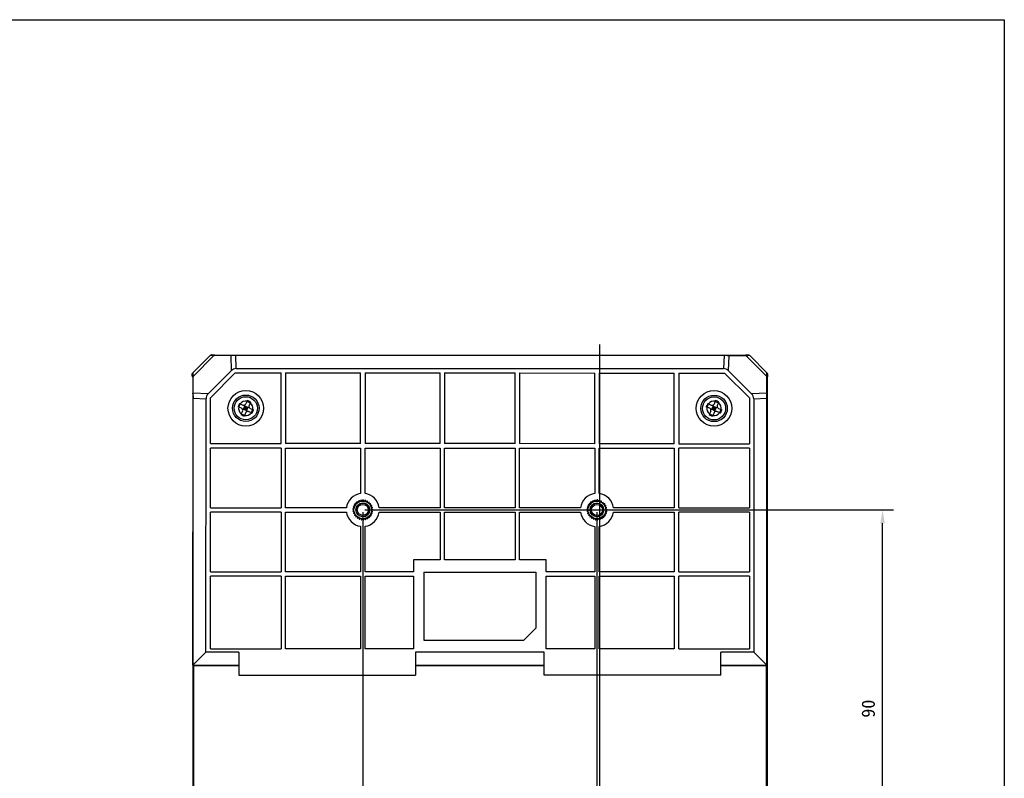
# Model space of a CAD drawing. Header units: millimetres. Extents: x -352 to 208, y -742 to -399.
# Tile 24 of 24: x -15 to 208, y -570 to -399. Entities that reach past the tile are written whole.
import ezdxf

# ---------------------------------------------------------------- set-up
doc = ezdxf.new("R2010")
doc.units = ezdxf.units.MM
doc.header["$LTSCALE"] = 23.1
doc.header["$PDMODE"] = 3
doc.header["$PDSIZE"] = 8
doc.layers.get('0').update_dxf_attribs({"linetype": 'CONTINUOUS'})
doc.layers.get('Defpoints').update_dxf_attribs({"linetype": 'CONTINUOUS'})
doc.layers.add('00_COMPONENTS', color=7, linetype='CONTINUOUS')
doc.layers.add('51__DRAFT_DIMS', color=7, linetype='CONTINUOUS')
doc.styles.get("Standard").update_dxf_attribs({"font": 'simfang.ttf'})
doc.dimstyles.new('DIMSTYLE_2', dxfattribs={"dimtxt": 3, "dimasz": 3, "dimexe": 2.5, "dimexo": 0.5, "dimgap": 0.75, "dimtad": 1, "dimdsep": 46, "dimtxsty": 'STANDARD', "dimblk": '_FILLED', "dimblk1": '_FILLED', "dimblk2": '_FILLED', "dimcen": 0.09, "dimclrt": 256, "dimazin": 2, "dimtp": 0.1, "dimtm": 0.1, "dimtfac": 1, "dimtofl": 0, "dimtmove": 0, "dimatfit": 3, "dimldrblk": '_FILLED', "dimfxl": 1, "dimtolj": 1, "dimarcsym": 0})
doc.dimstyles.new('DIMSTYLE_3', dxfattribs={"dimtxt": 3, "dimasz": 3, "dimexe": 2.5, "dimexo": 0.5, "dimgap": 0.75, "dimtad": 1, "dimdsep": 46, "dimtxsty": 'STANDARD', "dimblk": '_FILLED', "dimblk1": '_FILLED', "dimblk2": '_FILLED', "dimcen": 0.09, "dimazin": 2, "dimtp": 0.3, "dimtm": 0.3, "dimtfac": 1, "dimtofl": 0, "dimtmove": 0, "dimatfit": 3, "dimldrblk": '_FILLED', "dimfxl": 1, "dimtolj": 1, "dimarcsym": 0})

# ---------------------------------------------------------------- blocks, each defined once
blk = doc.blocks.new('_FILLED')
at = {"color": 0, "linetype": 'ByBlock'}
blk.add_solid([(0, 0), (-1, 0.167), (-1, -0.167)], dxfattribs=at)
blk = doc.blocks.new('*D17')
at = {"layer": '51__DRAFT_DIMS', "color": 0, "lineweight": -2}
for p, q in [((62.47, -510.04), (62.47, -660.95)), ((115.47, -510.05), (115.47, -660.95)), ((65.47, -658.45), (112.47, -658.45))]:
    blk.add_line(p, q, dxfattribs=at)
at = {"layer": 'Defpoints', "color": 0}
for p in [(62.47, -509.54), (115.47, -509.55), (115.47, -658.45)]:
    blk.add_point(p, dxfattribs=at)
at = {"layer": '51__DRAFT_DIMS', "color": 0, "linetype": 'ByBlock', "lineweight": -2, "xscale": 3, "yscale": 3, "zscale": 3, "rotation": 180}
blk.add_blockref('_FILLED', (62.47, -658.45), dxfattribs=at)
at = {"layer": '51__DRAFT_DIMS', "color": 0, "linetype": 'ByBlock', "lineweight": -2, "xscale": 3, "yscale": 3, "zscale": 3}
blk.add_blockref('_FILLED', (115.47, -658.45), dxfattribs=at)
at = {"layer": '51__DRAFT_DIMS', "insert": (88.97, -653.7), "char_height": 3, "attachment_point": 2, "line_spacing_factor": 0.9}
blk.add_mtext('\\A1;53{}{{\\H0.7x;}{}}', dxfattribs=at)
blk = doc.blocks.new('*D18')
at = {"layer": '51__DRAFT_DIMS', "color": 0, "lineweight": -2}
for p, q in [((62.97, -509.54), (182.63, -509.54)), ((180.13, -596.54), (180.13, -512.54)), ((62.96, -599.54), (182.63, -599.54))]:
    blk.add_line(p, q, dxfattribs=at)
at = {"layer": 'Defpoints', "color": 0}
for p in [(62.47, -509.54), (180.13, -509.54), (62.46, -599.54)]:
    blk.add_point(p, dxfattribs=at)
at = {"layer": '51__DRAFT_DIMS', "color": 0, "linetype": 'ByBlock', "lineweight": -2, "xscale": 3, "yscale": 3, "zscale": 3}
for p, rotation in [((180.13, -509.54), 90), ((180.13, -599.54), 270)]:
    blk.add_blockref('_FILLED', p, dxfattribs=dict(at, rotation=rotation))
at = {"layer": '51__DRAFT_DIMS', "color": 0, "insert": (175.38, -554.54), "char_height": 3, "attachment_point": 2, "rotation": 90, "line_spacing_factor": 0.9}
blk.add_mtext('\\A1;90{}{{\\H0.7x;}{}}', dxfattribs=at)

msp = doc.modelspace()

# ---------------------------------------------------------------- linework, layer by layer
msp.add_lwpolyline([(-351.98753, -398.53956), (207.6865, -398.53956), (207.6865, -742.0709), (-351.98753, -742.0709)], close=True)
at = {"layer": '00_COMPONENTS'}
for p, q in [((116.05778, -472.08768), (116.03896, -636.98722)), ((24.03516, -478.4611), (27.916, -474.58113)), ((28.74782, -474.60991), (24.06374, -479.29292)), ((27.92012, -474.58068), (27.916, -474.58113)), ((27.91956, -474.58126), (27.916, -474.58113)), ((28.35617, -474.59631), (27.91956, -474.58126)), ((27.9642, -474.54583), (28.00451, -474.50553)), ((28.02437, -474.52539), (28.00451, -474.50553)), ((149.90628, -474.53648), (28.05743, -474.52257)), ((28.23473, -474.59217), (28.18206, -474.59032)), ((28.18818, -474.42642), (28.68487, -474.41292)), ((28.18818, -474.42642), (28.1908, -474.52259)), ((28.74782, -474.60991), (28.35613, -474.59636)), ((28.68488, -474.41292), (28.68786, -474.52264)), ((32.56915, -474.61035), (28.74782, -474.60991)), ((28.87515, -474.50438), (28.81504, -474.45643)), ((32.56915, -474.61035), (32.68603, -478.02831)), ((33.70462, -474.58429), (33.70463, -474.52322)), ((33.80526, -477.5271), (33.70462, -474.58429)), ((144.25908, -474.5969), (33.70462, -474.58429)), ((144.25908, -474.5969), (144.15777, -477.53969)), ((144.25908, -474.5969), (144.25909, -474.53584)), ((145.27688, -478.04116), (145.39454, -474.62323)), ((149.21587, -474.62366), (145.39454, -474.62323)), ((149.14869, -474.47016), (149.08857, -474.5181)), ((149.50477, -474.6137), (149.21587, -474.62366)), ((153.89888, -479.30774), (149.21587, -474.62366)), ((149.27886, -474.42669), (149.27585, -474.53641)), ((149.27887, -474.42669), (149.77555, -474.4403)), ((149.57584, -474.61129), (149.43277, -474.61621)), ((149.57599, -474.61152), (149.50477, -474.6137)), ((150.0477, -474.59507), (149.57584, -474.61129)), ((149.64559, -474.60889), (149.57599, -474.61152)), ((149.77292, -474.53646), (149.77555, -474.4403)), ((149.95921, -474.51945), (149.93934, -474.5393)), ((149.95921, -474.51945), (149.99951, -474.55976)), ((150.0477, -474.59507), (153.92766, -478.47592)), ((23.86677, -479.22992), (23.88038, -478.73324)), ((23.97655, -478.73588), (23.88038, -478.73324)), ((23.97656, -478.60251), (23.95923, -630.45136)), ((23.95953, -478.54959), (23.99984, -478.50928)), ((23.95953, -478.54959), (23.97938, -478.56945)), ((24.03465, -478.46571), (24.03516, -478.4611)), ((24.06101, -479.21346), (24.03516, -478.4611)), ((24.05849, -479.13715), (24.05346, -478.99468)), ((24.06114, -479.2134), (24.05849, -479.13715)), ((27.48124, -483.23191), (32.68603, -478.02831)), ((33.60153, -478.52707), (27.9798, -484.14753)), ((33.60153, -478.52707), (43.9814, -478.52826)), ((33.80526, -477.5271), (144.15777, -477.53969)), ((43.97957, -494.52922), (43.9814, -478.52826)), ((44.9814, -478.52837), (44.97957, -494.52934)), ((44.9814, -478.52837), (61.9814, -478.53031)), ((61.97957, -494.53128), (61.9814, -478.53031)), ((62.9814, -478.53043), (62.97957, -494.53139)), ((62.9814, -478.53043), (79.9814, -478.53237)), ((79.97957, -494.53333), (79.9814, -478.53237)), ((80.9814, -478.53248), (80.97957, -494.53344)), ((80.9814, -478.53248), (96.9814, -478.53431)), ((96.97957, -494.53527), (96.9814, -478.53431)), ((97.9814, -478.53442), (97.97957, -494.53538)), ((97.9814, -478.53442), (114.9814, -478.53636)), ((114.97957, -494.53732), (114.9814, -478.53636)), ((115.9814, -478.53648), (115.97957, -494.53744)), ((115.9814, -478.53648), (132.9814, -478.53842)), ((132.97957, -494.53938), (132.9814, -478.53842)), ((133.9814, -478.53853), (133.97957, -494.53949)), ((133.9814, -478.53853), (144.36127, -478.53971)), ((149.98172, -484.16145), (144.36127, -478.53971)), ((145.27688, -478.04116), (150.48049, -483.24595)), ((153.89888, -479.30774), (153.91243, -478.91605)), ((153.90475, -479.13694), (153.92754, -478.47948)), ((153.91248, -478.91609), (153.91662, -478.79465)), ((153.92754, -478.47948), (153.92766, -478.47592)), ((153.92811, -478.48004), (153.92766, -478.47592)), ((153.96296, -478.52412), (154.00327, -478.56443)), ((153.98622, -478.61735), (153.96889, -630.4662)), ((153.98341, -478.58429), (154.00327, -478.56443)), ((154.08238, -478.7481), (153.98621, -478.75072)), ((154.08238, -478.7481), (154.09587, -479.24479)), ((23.86677, -479.22994), (23.97649, -479.23294)), ((23.91024, -479.3601), (23.95819, -479.42023)), ((24.06374, -479.29292), (24.06101, -479.21346)), ((24.06374, -479.29292), (24.06114, -479.2134)), ((24.06331, -483.11425), (24.06374, -479.29292)), ((153.89845, -483.12907), (153.89888, -479.30774)), ((153.89888, -479.30774), (153.90192, -479.22001)), ((154.09587, -479.2448), (153.98615, -479.24778)), ((154.00441, -479.43507), (154.05237, -479.37496)), ((27.48124, -483.23191), (24.06331, -483.11425)), ((153.89845, -483.12907), (150.48049, -483.24595)), ((23.97592, -484.24971), (24.03698, -484.24972)), ((24.03009, -544.68214), (24.03698, -484.24972)), ((24.03698, -484.24972), (26.97977, -484.35102)), ((26.97322, -541.73968), (26.97977, -484.35102)), ((27.97861, -494.52739), (27.9798, -484.14753)), ((34.39848, -486.24986), (34.72899, -485.52132)), ((34.55434, -485.44209), (35.32614, -485.79222)), ((35.70861, -485.80492), (36.25237, -487.2517)), ((36.33817, -484.77166), (35.98804, -485.54345)), ((36.25894, -484.94631), (36.98747, -485.27681)), ((37.0667, -485.10216), (36.71657, -485.87396)), ((140.39848, -486.26196), (140.72899, -485.53342)), ((140.55434, -485.45419), (141.32613, -485.80432)), ((141.70861, -485.81702), (142.25237, -487.2638)), ((142.33817, -484.78375), (141.98804, -485.55555)), ((142.25893, -484.9584), (142.98747, -485.28891)), ((143.0667, -485.11426), (142.71657, -485.88606)), ((149.98172, -484.16145), (149.98054, -494.54132)), ((150.9817, -484.36518), (150.97515, -541.75383)), ((150.9817, -484.36518), (153.92451, -484.26454)), ((153.91761, -544.69697), (153.92451, -484.26454)), ((153.92451, -484.26454), (153.98558, -484.26455)), ((34.99563, -486.52076), (34.22383, -486.17063)), ((35.2444, -487.18266), (34.89427, -487.95446)), ((34.9735, -487.77981), (35.70204, -488.11031)), ((35.2571, -486.80019), (36.70388, -486.25643)), ((35.45097, -486.72733), (35.78147, -485.99879)), ((35.45097, -486.72733), (36.1795, -487.05783)), ((35.61622, -486.36306), (36.34476, -486.69356)), ((35.97294, -487.51317), (35.62281, -488.28496)), ((35.78147, -485.99879), (36.51001, -486.32929)), ((35.81524, -486.89258), (36.14574, -486.16404)), ((36.1795, -487.05783), (36.51001, -486.32929)), ((37.40664, -487.61453), (36.63484, -487.2644)), ((36.96534, -486.53586), (37.73714, -486.88599)), ((37.23199, -487.5353), (37.56249, -486.80676)), ((140.99563, -486.53286), (140.22383, -486.18273)), ((141.2444, -487.19476), (140.89427, -487.96656)), ((140.9735, -487.79191), (141.70204, -488.12241)), ((141.2571, -486.81229), (142.70387, -486.26853)), ((141.45097, -486.73943), (141.78147, -486.01089)), ((141.45097, -486.73943), (142.1795, -487.06993)), ((141.61622, -486.37516), (142.34476, -486.70566)), ((141.97294, -487.52527), (141.62281, -488.29706)), ((141.78147, -486.01089), (142.51001, -486.34139)), ((141.81524, -486.90468), (142.14574, -486.17614)), ((142.1795, -487.06993), (142.51001, -486.34139)), ((143.40664, -487.62662), (142.63484, -487.27649)), ((142.96534, -486.54796), (143.73714, -486.89809)), ((143.23199, -487.54739), (143.56249, -486.81886)), ((27.97861, -494.52739), (43.97957, -494.52922)), ((61.97957, -494.53128), (44.97957, -494.52934)), ((79.97957, -494.53333), (62.97957, -494.53139)), ((96.97957, -494.53527), (80.97957, -494.53344)), ((114.97957, -494.53732), (97.97957, -494.53538)), ((132.97957, -494.53938), (115.97957, -494.53744)), ((133.97957, -494.53949), (149.98054, -494.54132)), ((27.97696, -509.02739), (27.9785, -495.52739)), ((43.97946, -495.52922), (27.9785, -495.52739)), ((43.97946, -495.52922), (43.97792, -509.02922)), ((44.97792, -509.02934), (44.97946, -495.52934)), ((44.97946, -495.52934), (61.97946, -495.53128)), ((61.97946, -495.53128), (61.97829, -505.81476)), ((62.97829, -505.81487), (62.97946, -495.53139)), ((62.97946, -495.53139), (79.97946, -495.53333)), ((79.97946, -495.53333), (79.97792, -509.03333)), ((80.97792, -509.03344), (80.97946, -495.53344)), ((80.97946, -495.53344), (96.97946, -495.53527)), ((96.97946, -495.53527), (96.97792, -509.03527)), ((97.97792, -509.03538), (97.97946, -495.53538)), ((97.97946, -495.53538), (114.97946, -495.53732)), ((114.97946, -495.53732), (114.97829, -505.82081)), ((115.97829, -505.82092), (115.97946, -495.53744)), ((115.97946, -495.53744), (132.97946, -495.53938)), ((132.97946, -495.53938), (132.97792, -509.03938)), ((133.97792, -509.03949), (133.97946, -495.53949)), ((149.98042, -495.54132), (133.97946, -495.53949)), ((149.98042, -495.54132), (149.97888, -509.04132)), ((60.84928, -508.37041), (60.77045, -508.06598)), ((61.13692, -508.04746), (60.82543, -508.00426)), ((61.13692, -508.04746), (61.12538, -507.7332)), ((61.48726, -507.79389), (61.19234, -507.68473)), ((61.48726, -507.79389), (61.54355, -507.48449)), ((61.88392, -507.62156), (61.61936, -507.45156)), ((61.88392, -507.62156), (62.0054, -507.3315)), ((62.30835, -507.53853), (62.08652, -507.31563)), ((62.30835, -507.53853), (62.48935, -507.28136)), ((62.74071, -507.54868), (62.57198, -507.2833)), ((62.74071, -507.54868), (62.97275, -507.33643)), ((63.16077, -507.65154), (63.05304, -507.35609)), ((63.16077, -507.65154), (63.43302, -507.49414)), ((63.54891, -507.84229), (63.5072, -507.53059)), ((63.54891, -507.84229), (63.84863, -507.7471)), ((63.88696, -508.11202), (63.91324, -507.79865)), ((63.88696, -508.11202), (64.20014, -508.08348)), ((64.15913, -508.44812), (64.25216, -508.14772)), ((113.84928, -508.37646), (113.77045, -508.07203)), ((114.13692, -508.05351), (113.82543, -508.01031)), ((114.13692, -508.05351), (114.12538, -507.73925)), ((114.48726, -507.79994), (114.19234, -507.69078)), ((114.48726, -507.79994), (114.54355, -507.49054)), ((114.88392, -507.62761), (114.61936, -507.45761)), ((114.88392, -507.62761), (115.0054, -507.33755)), ((115.30835, -507.54458), (115.08652, -507.32168)), ((115.30835, -507.54458), (115.48934, -507.28741)), ((115.74071, -507.55473), (115.57198, -507.28935)), ((115.74071, -507.55473), (115.97275, -507.34248)), ((116.16077, -507.65759), (116.05304, -507.36214)), ((116.16077, -507.65759), (116.43302, -507.50019)), ((116.54891, -507.84834), (116.5072, -507.53664)), ((116.54891, -507.84834), (116.84863, -507.75314)), ((116.88696, -508.11807), (116.91324, -507.8047)), ((116.88696, -508.11807), (117.20014, -508.08953)), ((117.15913, -508.45417), (117.25216, -508.15377)), ((27.9753, -523.52739), (27.97684, -510.02739)), ((43.97781, -510.02922), (27.97684, -510.02739)), ((27.97696, -509.02739), (43.97792, -509.02922)), ((43.97781, -510.02922), (43.97626, -523.52922)), ((44.97626, -523.52933), (44.97781, -510.02934)), ((44.97781, -510.02934), (58.76129, -510.03091)), ((58.7614, -509.03091), (44.97792, -509.02934)), ((60.4788, -509.59271), (60.23181, -509.39806)), ((60.51235, -509.16153), (60.23822, -509.31565)), ((60.4788, -509.59271), (60.24422, -509.80215)), ((60.53874, -510.02101), (60.25567, -509.88401)), ((60.51235, -509.16153), (60.31298, -508.91834)), ((60.6378, -508.74765), (60.33695, -508.83923)), ((60.53874, -510.02101), (60.35466, -510.27598)), ((60.68934, -510.42642), (60.38344, -510.35347)), ((60.6378, -508.74765), (60.49537, -508.46728)), ((60.84928, -508.37041), (60.53579, -508.39518)), ((64.15913, -508.44812), (64.47112, -508.48757)), ((64.35268, -508.83487), (64.50811, -508.56149)), ((64.35268, -508.83487), (64.64889, -508.94047)), ((64.39187, -510.11147), (64.68105, -509.9879)), ((64.39187, -510.11147), (64.56378, -510.3748)), ((64.45857, -509.25418), (64.66913, -509.02061)), ((64.45857, -509.25418), (64.72516, -509.42099)), ((64.47184, -509.68645), (64.72769, -509.50361)), ((64.47184, -509.68645), (64.69634, -509.90667)), ((66.19432, -510.03176), (79.97781, -510.03333)), ((79.97792, -509.03333), (66.19444, -509.03176)), ((79.97781, -510.03333), (79.97657, -520.87249)), ((80.97657, -520.87261), (80.97781, -510.03344)), ((80.97781, -510.03344), (96.97781, -510.03527)), ((96.97792, -509.03527), (80.97792, -509.03344)), ((96.97781, -510.03527), (96.97657, -520.87444)), ((97.97657, -520.87455), (97.97781, -510.03538)), ((97.97781, -510.03538), (111.76129, -510.03696)), ((111.7614, -509.03696), (97.97792, -509.03538)), ((113.4788, -509.59876), (113.23181, -509.40411)), ((113.51235, -509.16758), (113.23822, -509.3217)), ((113.4788, -509.59876), (113.24422, -509.8082)), ((113.53874, -510.02706), (113.25567, -509.89006)), ((113.51235, -509.16758), (113.31297, -508.92439)), ((113.6378, -508.7537), (113.33695, -508.84528)), ((113.53874, -510.02706), (113.35466, -510.28203)), ((113.68934, -510.43247), (113.38344, -510.35951)), ((113.6378, -508.7537), (113.49536, -508.47333)), ((113.84928, -508.37646), (113.53579, -508.40123)), ((117.15913, -508.45417), (117.47112, -508.49362)), ((117.35268, -508.84092), (117.50811, -508.56754)), ((117.35268, -508.84092), (117.64889, -508.94652)), ((117.39187, -510.11752), (117.68105, -509.99395)), ((117.39187, -510.11752), (117.56378, -510.38085)), ((117.45857, -509.26023), (117.66913, -509.02666)), ((117.45857, -509.26023), (117.72515, -509.42704)), ((117.47184, -509.6925), (117.72769, -509.50966)), ((117.47184, -509.6925), (117.69634, -509.91272)), ((119.19432, -510.03781), (132.97781, -510.03938)), ((132.97792, -509.03938), (119.19444, -509.03781)), ((132.97781, -510.03938), (132.97626, -523.53938)), ((133.97626, -523.53949), (133.97781, -510.03949)), ((149.97877, -510.04132), (133.97781, -510.03949)), ((133.97792, -509.03949), (149.97888, -509.04132)), ((149.97877, -510.04132), (149.97723, -523.54132)), ((60.68934, -510.42642), (60.56437, -510.715)), ((60.92357, -510.78997), (60.60914, -510.78448)), ((60.92357, -510.78997), (60.86356, -511.09867)), ((61.23048, -511.09467), (60.92222, -511.1569)), ((61.23048, -511.09467), (61.23824, -511.40905)), ((61.59571, -511.32627), (61.30804, -511.45332)), ((61.59571, -511.32627), (61.67087, -511.63163)), ((62.0022, -511.47394), (61.74856, -511.65986)), ((62.0022, -511.47394), (62.14124, -511.75601)), ((62.43092, -511.53078), (62.22318, -511.76687)), ((62.43092, -511.53078), (62.62735, -511.77636)), ((62.86184, -511.49413), (62.70971, -511.76936)), ((62.86184, -511.49413), (63.10647, -511.69174)), ((63.27481, -511.36569), (63.1854, -511.66719)), ((63.27481, -511.36569), (63.5562, -511.5061)), ((63.65051, -511.15149), (63.628, -511.46516)), ((63.65051, -511.15149), (63.9555, -511.22812)), ((63.97138, -510.86153), (64.28572, -510.8708)), ((63.97138, -510.86153), (64.01683, -511.1727)), ((64.22241, -510.50936), (64.53139, -510.45085)), ((64.22241, -510.50936), (64.33369, -510.80349)), ((113.68934, -510.43247), (113.56437, -510.72105)), ((113.92357, -510.79602), (113.60914, -510.79053)), ((113.92357, -510.79602), (113.86356, -511.10472)), ((114.23048, -511.10072), (113.92222, -511.16295)), ((114.23048, -511.10072), (114.23824, -511.4151)), ((114.59571, -511.33232), (114.30804, -511.45937)), ((114.59571, -511.33232), (114.67087, -511.63768)), ((115.0022, -511.47999), (114.74856, -511.66591)), ((115.0022, -511.47999), (115.14124, -511.76206)), ((115.43092, -511.53683), (115.22318, -511.77292)), ((115.43092, -511.53683), (115.62735, -511.78241)), ((115.86184, -511.50018), (115.70971, -511.7754)), ((115.86184, -511.50018), (116.10647, -511.69779)), ((116.27481, -511.37174), (116.1854, -511.67324)), ((116.27481, -511.37174), (116.5562, -511.51215)), ((116.65051, -511.15754), (116.628, -511.47121)), ((116.65051, -511.15754), (116.9555, -511.23417)), ((116.97138, -510.86757), (117.28572, -510.87685)), ((116.97138, -510.86757), (117.01683, -511.17875)), ((117.22241, -510.51541), (117.53139, -510.4569)), ((117.22241, -510.51541), (117.33369, -510.80954)), ((61.97744, -513.24779), (61.97626, -523.53128)), ((62.97626, -523.53139), (62.97744, -513.24791)), ((114.97744, -513.25384), (114.97626, -523.53732)), ((115.97626, -523.53744), (115.97744, -513.25396)), ((73.96869, -520.87181), (73.96838, -523.53264)), ((79.97657, -520.87249), (73.96869, -520.87181)), ((96.97657, -520.87444), (80.97657, -520.87261)), ((103.98445, -520.87524), (97.97657, -520.87455)), ((103.98415, -523.53607), (103.98445, -520.87524)), ((27.9753, -523.52739), (43.97626, -523.52922)), ((61.97626, -523.53128), (44.97626, -523.52933)), ((73.96838, -523.53264), (62.97626, -523.53139)), ((76.27626, -523.60869), (76.2745, -539.00869)), ((76.27626, -523.60869), (101.67626, -523.61159)), ((101.67626, -523.61159), (101.67481, -536.29443)), ((114.97626, -523.53732), (103.98415, -523.53607)), ((132.97626, -523.53938), (115.97626, -523.53744)), ((133.97626, -523.53949), (149.97723, -523.54132)), ((27.97331, -540.95572), (27.97519, -524.52739)), ((43.97615, -524.52922), (27.97519, -524.52739)), ((43.97615, -524.52922), (43.97428, -540.95755)), ((44.97428, -540.95766), (44.97615, -524.52933)), ((44.97615, -524.52933), (61.97615, -524.53128)), ((61.97615, -524.53128), (61.97428, -540.95961)), ((62.97428, -540.95972), (62.97615, -524.53139)), ((62.97615, -524.53139), (73.96827, -524.53264)), ((73.96827, -524.53264), (73.96639, -540.96097)), ((103.98216, -540.9644), (103.98403, -524.53607)), ((103.98403, -524.53607), (114.97615, -524.53732)), ((114.97615, -524.53732), (114.97428, -540.96565)), ((115.97428, -540.96577), (115.97615, -524.53744)), ((115.97615, -524.53744), (132.97615, -524.53938)), ((132.97615, -524.53938), (132.97427, -540.96771)), ((133.97427, -540.96782), (133.97615, -524.53949)), ((149.97711, -524.54132), (133.97615, -524.53949)), ((149.97711, -524.54132), (149.97524, -540.96965)), ((101.67481, -536.29443), (98.95734, -539.01128)), ((76.2745, -539.00869), (98.95734, -539.01128)), ((27.97331, -540.95572), (43.97428, -540.95755)), ((61.97428, -540.95961), (44.97428, -540.95766)), ((73.96639, -540.96097), (62.97428, -540.95972)), ((114.97428, -540.96565), (103.98216, -540.9644)), ((132.97427, -540.96771), (115.97428, -540.96577)), ((133.97427, -540.96782), (149.97524, -540.96965)), ((24.02341, -544.68881), (26.97322, -541.73968)), ((34.42047, -541.74053), (26.97322, -541.73968)), ((34.42047, -541.74053), (34.41987, -546.95646)), ((74.42047, -541.74509), (74.41987, -546.96103)), ((103.5279, -541.74841), (74.42047, -541.74509)), ((103.52731, -546.96435), (103.5279, -541.74841)), ((143.52731, -546.96891), (143.5279, -541.75298)), ((150.97515, -541.75383), (143.5279, -541.75298)), ((150.97515, -541.75383), (153.92429, -544.70364)), ((24.16901, -544.75389), (24.16495, -580.30003)), ((34.42012, -544.82801), (24.169, -544.82684)), ((34.42013, -544.7479), (24.16901, -544.75389)), ((103.52755, -544.8359), (74.42012, -544.83257)), ((103.52756, -544.75579), (74.42013, -544.75247)), ((153.77866, -544.84163), (143.52755, -544.84046)), ((153.77867, -544.76869), (143.52756, -544.76036)), ((153.77867, -544.76869), (153.77462, -580.31482)), ((34.41987, -546.95646), (74.41987, -546.96103)), ((143.52731, -546.96891), (103.52731, -546.96435))]:
    msp.add_line(p, q, dxfattribs=at)
for points in [[(27.99187, -474.5838), (27.96638, -474.58309), (27.94563, -474.58216), (27.93012, -474.58115), (27.92012, -474.58068)], [(28.13449, -474.58869), (28.09229, -474.58738), (28.05501, -474.58613), (28.02161, -474.58479)], [(149.43277, -474.61621), (149.36048, -474.61912), (149.28808, -474.62171), (149.21587, -474.62366)], [(150.0477, -474.59507), (150.03876, -474.59381), (150.01816, -474.59484), (149.98694, -474.59716), (149.94537, -474.599), (149.89511, -474.60018), (149.83907, -474.60225), (149.77832, -474.60467), (149.71327, -474.60651)], [(24.03809, -478.54642), (24.03732, -478.51772), (24.0363, -478.49436), (24.03517, -478.47694), (24.03465, -478.46571)], [(24.04199, -478.65847), (24.04067, -478.61703), (24.03923, -478.57968)], [(153.9201, -478.69441), (153.92142, -478.65221), (153.92267, -478.61493), (153.92401, -478.58153)], [(153.925, -478.55179), (153.92571, -478.5263), (153.92664, -478.50555), (153.92764, -478.49004), (153.92811, -478.48004)]]:
    msp.add_lwpolyline(points, dxfattribs=at)
for centre, radius in [((35.98049, -486.52831), 4.02461), ((35.98049, -486.52831), 3), ((141.98049, -486.54041), 4.02461), ((141.98049, -486.54041), 3), ((35.98049, -486.52831), 2.625), ((141.98049, -486.54041), 2.625), ((62.47786, -509.53133), 2), ((62.47786, -509.53133), 1.55), ((115.47786, -509.53738), 2), ((115.47786, -509.53738), 1.55), ((62.47786, -509.53133), 1.25), ((115.47786, -509.53738), 1.25)]:
    msp.add_circle(centre, radius, dxfattribs=at)
for centre, radius, start, end in [((28.05741, -474.72257), 0.2, 89.9934602, 134.9934602), ((28.19593, -474.69799), 0.27168, 91.6333427, 106.0328917), ((33.42229, -492.25744), 17.6677, 92.5368121, 92.767782), ((33.74476, -502.543), 27.95872, 90.4508995, 91.1045364), ((33.7526, -503.41177), 28.82752, 90.0953503, 90.4528812), ((144.20995, -502.68019), 28.08333, 88.9021448, 89.8997656), ((144.28816, -498.89725), 24.29959, 88.085495, 88.9156244), ((144.46447, -493.83527), 19.23455, 87.2284093, 88.1066276), ((149.27326, -474.6257), 0.19909, 88.3866068, 94.7478539), ((149.90626, -474.73648), 0.2, 44.9934602, 89.9934602), ((24.17656, -478.60254), 0.2, 134.9934603, 179.9934603), ((153.78622, -478.61733), 0.2, 359.9934603, 44.9934603), ((153.81081, -478.75585), 0.27168, 1.6333427, 16.0328918), ((41.73818, -483.97275), 17.6957, 177.2192356, 177.4605436), ((136.25135, -483.98221), 17.66771, 2.5368105, 2.7677803), ((52.86491, -484.30422), 28.82797, 179.5862208, 179.8916767), ((52.00756, -484.29687), 27.9706, 178.813109, 179.5885998), ((90.40977, -511.2204), 61.51707, 155.225808, 155.9709174), ((35.98049, -486.52831), 1.625, 79.8483954, 141.34833), ((35.5327, -485.33689), 0.5, 245.5983627, 335.5983627), ((11.26665, -540.94727), 61.5165, 65.5759477, 65.9485053), ((37.17191, -486.08052), 0.5, 155.5983627, 245.5983627), ((11.31048, -540.96716), 61.51651, 65.24822, 65.6207778), ((35.98049, -486.52831), 1.625, 349.8483954, 51.34833), ((196.40977, -511.2325), 61.51707, 155.225808, 155.9709174), ((141.98049, -486.54041), 1.625, 79.8483954, 141.34833), ((141.5327, -485.34899), 0.5, 245.5983627, 335.5983627), ((117.26665, -540.95937), 61.5165, 65.5759477, 65.9485053), ((117.31048, -540.97926), 61.51651, 65.24822, 65.6207778), ((141.98049, -486.54041), 1.625, 349.8483954, 51.34833), ((125.96578, -484.30468), 27.95874, 0.4508992, 1.1045357), ((125.09701, -484.31252), 28.82754, 0.0953503, 0.452881), ((35.98049, -486.52831), 1.625, 169.8483954, 231.34833), ((60.6505, -432.08944), 61.51653, 245.2482202, 245.6207778), ((34.78907, -486.9761), 0.5, 335.5983627, 65.5983627), ((35.98049, -486.52831), 1.625, 259.8483954, 321.34833), ((36.42828, -487.71973), 0.5, 65.5983627, 155.5983627), ((-18.4488, -461.83621), 61.51708, 335.225808, 335.9709173), ((141.98049, -486.54041), 1.625, 169.8483954, 231.34833), ((166.6505, -432.10154), 61.51653, 245.2482202, 245.6207778), ((140.78907, -486.9882), 0.5, 335.5983627, 65.5983627), ((141.98049, -486.54041), 1.625, 259.8483954, 321.34833), ((142.42827, -487.73183), 0.5, 65.5983627, 155.5983627), ((143.17191, -486.09262), 0.5, 155.5983627, 245.5983627), ((87.5512, -461.84831), 61.51708, 335.225808, 335.9709173), ((60.69433, -432.10933), 61.51653, 245.5759478, 245.9485052), ((166.69433, -432.12143), 61.51653, 245.5759478, 245.9485052), ((62.47786, -509.53133), 3.75, 97.6557159, 172.3312046), ((62.47786, -509.53133), 3.75, 7.6557159, 82.3312046), ((115.47786, -509.53738), 3.75, 97.6557159, 172.3312046), ((115.47786, -509.53738), 3.75, 7.6557159, 82.3312046), ((62.47786, -509.53133), 2.25, 137.2577944, 139.3627665), ((62.47786, -509.53133), 1.5, 255, 195), ((62.47786, -509.53133), 2.25, 124.8440013, 126.9489734), ((62.47786, -509.53133), 2.25, 112.4302082, 114.5351803), ((62.47786, -509.53133), 2.25, 100.0164151, 102.1213872), ((62.47786, -509.53133), 2.25, 87.602622, 89.7075941), ((62.47786, -509.53133), 2.25, 75.1888289, 77.293801), ((62.47786, -509.53133), 2.25, 62.7750358, 64.8800079), ((62.47786, -509.53133), 2.25, 50.3612427, 52.4662147), ((62.47786, -509.53133), 2.25, 37.9474496, 40.0524216), ((115.47786, -509.53738), 2.25, 137.2577944, 139.3627665), ((115.47786, -509.53738), 1.5, 255, 195), ((115.47786, -509.53738), 2.25, 124.8440013, 126.9489734), ((115.47786, -509.53738), 2.25, 112.4302082, 114.5351803), ((115.47786, -509.53738), 2.25, 100.0164151, 102.1213872), ((115.47786, -509.53738), 2.25, 87.602622, 89.7075941), ((115.47786, -509.53738), 2.25, 75.1888289, 77.293801), ((115.47786, -509.53738), 2.25, 62.7750358, 64.8800079), ((115.47786, -509.53738), 2.25, 50.3612427, 52.4662147), ((115.47786, -509.53738), 2.25, 37.9474496, 40.0524216), ((62.47786, -509.53133), 3.75, 187.6557159, 262.3312046), ((62.47786, -509.53133), 2.25, 174.4991737, 176.6041458), ((62.47786, -509.53133), 2.25, 186.9129668, 189.0179389), ((62.47786, -509.53133), 2.25, 162.0853806, 164.1903527), ((62.47786, -509.53133), 2.25, 199.3267599, 201.431732), ((62.47786, -509.53133), 2.25, 149.6715875, 151.7765596), ((62.47786, -509.53133), 3.75, 277.6557159, 352.3312046), ((62.47786, -509.53133), 2.25, 25.5336565, 27.6386285), ((62.47786, -509.53133), 2.25, 335.8784841, 337.9834561), ((62.47786, -509.53133), 2.25, 13.1198634, 15.2248354), ((62.47786, -509.53133), 2.25, 348.2922772, 350.3972492), ((62.47786, -509.53133), 2.25, 0.7060703, 2.8110423), ((115.47786, -509.53738), 3.75, 187.6557159, 262.3312046), ((115.47786, -509.53738), 2.25, 174.4991737, 176.6041458), ((115.47786, -509.53738), 2.25, 186.9129668, 189.0179389), ((115.47786, -509.53738), 2.25, 162.0853806, 164.1903527), ((115.47786, -509.53738), 2.25, 199.3267599, 201.431732), ((115.47786, -509.53738), 2.25, 149.6715875, 151.7765596), ((115.47786, -509.53738), 3.75, 277.6557159, 352.3312046), ((115.47786, -509.53738), 2.25, 25.5336565, 27.6386285), ((115.47786, -509.53738), 2.25, 335.8784841, 337.9834561), ((115.47786, -509.53738), 2.25, 13.1198634, 15.2248354), ((115.47786, -509.53738), 2.25, 348.2922772, 350.3972492), ((115.47786, -509.53738), 2.25, 0.7060703, 2.8110423), ((62.47786, -509.53133), 2.25, 211.740553, 213.8455251), ((62.47786, -509.53133), 2.25, 224.1543462, 226.2593182), ((62.47786, -509.53133), 2.25, 236.5681393, 238.6731113), ((62.47786, -509.53133), 2.25, 248.9819324, 251.0869044), ((62.47786, -509.53133), 2.25, 261.3957255, 263.5006975), ((62.47786, -509.53133), 2.25, 273.8095186, 275.9144906), ((62.47786, -509.53133), 2.25, 286.2233117, 288.3282837), ((62.47786, -509.53133), 2.25, 298.6371048, 300.7420768), ((62.47786, -509.53133), 2.25, 311.0508979, 313.1558699), ((62.47786, -509.53133), 2.25, 323.464691, 325.569663), ((115.47786, -509.53738), 2.25, 211.740553, 213.8455251), ((115.47786, -509.53738), 2.25, 224.1543462, 226.2593182), ((115.47786, -509.53738), 2.25, 236.5681393, 238.6731113), ((115.47786, -509.53738), 2.25, 248.9819324, 251.0869044), ((115.47786, -509.53738), 2.25, 261.3957255, 263.5006975), ((115.47786, -509.53738), 2.25, 273.8095186, 275.9144906), ((115.47786, -509.53738), 2.25, 286.2233117, 288.3282837), ((115.47786, -509.53738), 2.25, 298.6371048, 300.7420768), ((115.47786, -509.53738), 2.25, 311.0508979, 313.1558699), ((115.47786, -509.53738), 2.25, 323.464691, 325.569663)]:
    msp.add_arc(centre, radius, start, end, dxfattribs=at)
for centre, major_axis, start_param, end_param in [((33.85604, -480.40621), (-0.09843, 2.87831), -0.023822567, 0.575231), ((144.10633, -480.4188), (0.09909, 2.87828), -0.575230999, 0.023822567), ((29.85888, -484.40247), (2.87828, -0.09909), 2.566361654, 3.165415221), ((148.10258, -484.41596), (2.87831, 0.09843), -0.023822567, 0.575231)]:
    msp.add_ellipse(centre, major_axis=major_axis, ratio=0.694446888, start_param=start_param, end_param=end_param, dxfattribs=at)
for points in [[(28.00451, -474.50553), (28.03636, -474.47368), (28.07761, -474.44933), (28.12089, -474.43688)], [(28.68488, -474.41292), (28.73061, -474.41164), (28.77929, -474.42787), (28.81506, -474.4564)], [(28.81513, -474.45646), (28.83724, -474.47412), (28.85593, -474.49707), (28.86863, -474.52235)], [(149.09489, -474.53637), (149.10766, -474.51097), (149.12645, -474.48788), (149.14869, -474.47016)], [(149.14869, -474.47016), (149.179, -474.44601), (149.21815, -474.4305), (149.25678, -474.42729)], [(149.77555, -474.4403), (149.84219, -474.44217), (149.91208, -474.4723), (149.95921, -474.51945)], [(23.88038, -478.73324), (23.88225, -478.66661), (23.91238, -478.59671), (23.95953, -478.54959)], [(154.00327, -478.56443), (154.03512, -478.59628), (154.05946, -478.63753), (154.07192, -478.68081)], [(23.86677, -479.22993), (23.86547, -479.27566), (23.8817, -479.32435), (23.91022, -479.36012)], [(23.91023, -479.36014), (23.92789, -479.38227), (23.95086, -479.40099), (23.97616, -479.41371)], [(154.05233, -479.37505), (154.03468, -479.39716), (154.01172, -479.41585), (153.98644, -479.42855)], [(154.09587, -479.24479), (154.09716, -479.29053), (154.08092, -479.33921), (154.05239, -479.37498)], [(24.14031, -544.75164), (24.14979, -544.75311), (24.15941, -544.75389), (24.16901, -544.75389)]]:
    msp.add_open_spline(points, degree=3, dxfattribs=at)
for points, knots in [([(28.74782, -474.60991), (28.75918, -474.58553), (28.78816, -474.54288), (28.83796, -474.52266), (28.86057, -474.52266)], [0, 0, 0, 0, 0.543291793, 1, 1, 1, 1]), ([(32.56915, -474.61035), (32.58051, -474.58597), (32.60949, -474.54331), (32.65929, -474.5231), (32.6819, -474.5231)], [0, 0, 0, 0, 0.543291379, 1, 1, 1, 1]), ([(33.20581, -474.58947), (33.15528, -474.59045), (32.96673, -474.59465), (32.77822, -474.60094), (32.6403, -474.60705)], [0, 0, 0, 0, 0.268005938, 1, 1, 1, 1]), ([(145.39454, -474.62323), (145.38319, -474.59885), (145.35422, -474.55618), (145.30442, -474.53595), (145.28182, -474.53595)], [0, 0, 0, 0, 0.543291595, 1, 1, 1, 1]), ([(149.21587, -474.62366), (149.20452, -474.59928), (149.17555, -474.55662), (149.12575, -474.53639), (149.10315, -474.53639)], [0, 0, 0, 0, 0.543291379, 1, 1, 1, 1]), ([(23.97647, -479.40565), (23.97647, -479.38304), (23.9967, -479.33325), (24.03936, -479.30427), (24.06374, -479.29292)], [0, 0, 0, 0, 0.456707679, 1, 1, 1, 1]), ([(153.89888, -479.30774), (153.92326, -479.3191), (153.96592, -479.34808), (153.98613, -479.39788), (153.98613, -479.42049)], [0, 0, 0, 0, 0.543291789, 1, 1, 1, 1]), ([(23.97603, -483.22698), (23.97604, -483.20437), (23.99626, -483.15458), (24.03893, -483.1256), (24.06331, -483.11425)], [0, 0, 0, 0, 0.456708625, 1, 1, 1, 1]), ([(24.04297, -483.71749), (24.04395, -483.67037), (24.04811, -483.49406), (24.05412, -483.3178), (24.05985, -483.1887)], [0, 0, 0, 0, 0.267254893, 1, 1, 1, 1]), ([(153.89845, -483.12907), (153.92282, -483.14043), (153.96548, -483.16941), (153.9857, -483.21921), (153.9857, -483.24182)], [0, 0, 0, 0, 0.543291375, 1, 1, 1, 1]), ([(153.91932, -483.76573), (153.91834, -483.7152), (153.91415, -483.52664), (153.90786, -483.33813), (153.90174, -483.20022)], [0, 0, 0, 0, 0.26800594, 1, 1, 1, 1]), ([(23.96902, -544.63368), (23.96902, -544.64567), (23.97366, -544.69557), (23.99971, -544.74303), (24.02687, -544.76955)], [0, 0, 0, 0, 0.240046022, 1, 1, 1, 1]), ([(23.96903, -544.55635), (23.96903, -544.5812), (23.97951, -544.63393), (24.01115, -544.67698), (24.03009, -544.69642)], [0, 0, 0, 0, 0.477985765, 1, 1, 1, 1]), ([(24.02341, -544.68881), (24.03037, -544.69645), (24.06274, -544.72737), (24.10634, -544.74639), (24.14031, -544.75164)], [0, 0, 0, 0, 0.231046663, 1, 1, 1, 1]), ([(24.02687, -544.76955), (24.03536, -544.77785), (24.07545, -544.81081), (24.1291, -544.82683), (24.169, -544.82684)], [0, 0, 0, 0, 0.229339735, 1, 1, 1, 1]), ([(153.92081, -544.78439), (153.91231, -544.79268), (153.87222, -544.82563), (153.81856, -544.84164), (153.77866, -544.84163)], [0, 0, 0, 0, 0.22934514, 1, 1, 1, 1]), ([(153.77867, -544.76869), (153.79338, -544.76869), (153.84739, -544.76234), (153.89776, -544.73273), (153.92429, -544.70364)], [0, 0, 0, 0, 0.271956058, 1, 1, 1, 1]), ([(153.97869, -544.64852), (153.97869, -544.66051), (153.97404, -544.71041), (153.94797, -544.75787), (153.92081, -544.78439)], [0, 0, 0, 0, 0.24004464, 1, 1, 1, 1]), ([(153.92411, -544.70377), (153.93328, -544.69436), (153.96394, -544.65654), (153.97869, -544.60656), (153.9787, -544.57119)], [0, 0, 0, 0, 0.270805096, 1, 1, 1, 1])]:
    msp.add_open_spline(points, degree=3, knots=knots, dxfattribs=at)

# ---------------------------------------------------------------- dimensions: what is measured, and where the dimension line sits
at = {"layer": '51__DRAFT_DIMS'}
dim = msp.add_linear_dim(base=(180.13208, -509.54095), p1=(62.46198, -599.54095), p2=(62.47226, -509.54095), angle=90, text='<>{}{{\\H0.7x;}{}}', dimstyle='DIMSTYLE_3', dxfattribs=at)
dim.commit()
dim.dimension.update_dxf_attribs({"geometry": '*D18', "text_midpoint": (177.38208, -554.54095)})
dim = msp.add_linear_dim(base=(115.47226, -658.45315), p1=(62.47226, -509.54095), p2=(115.47226, -509.547), text='<>{}{{\\H0.7x;}{}}', dimstyle='DIMSTYLE_2', dxfattribs=at)
dim.commit()
dim.dimension.update_dxf_attribs({"geometry": '*D17', "text_midpoint": (88.97226, -655.70315)})

doc.saveas('drawing.dxf')
